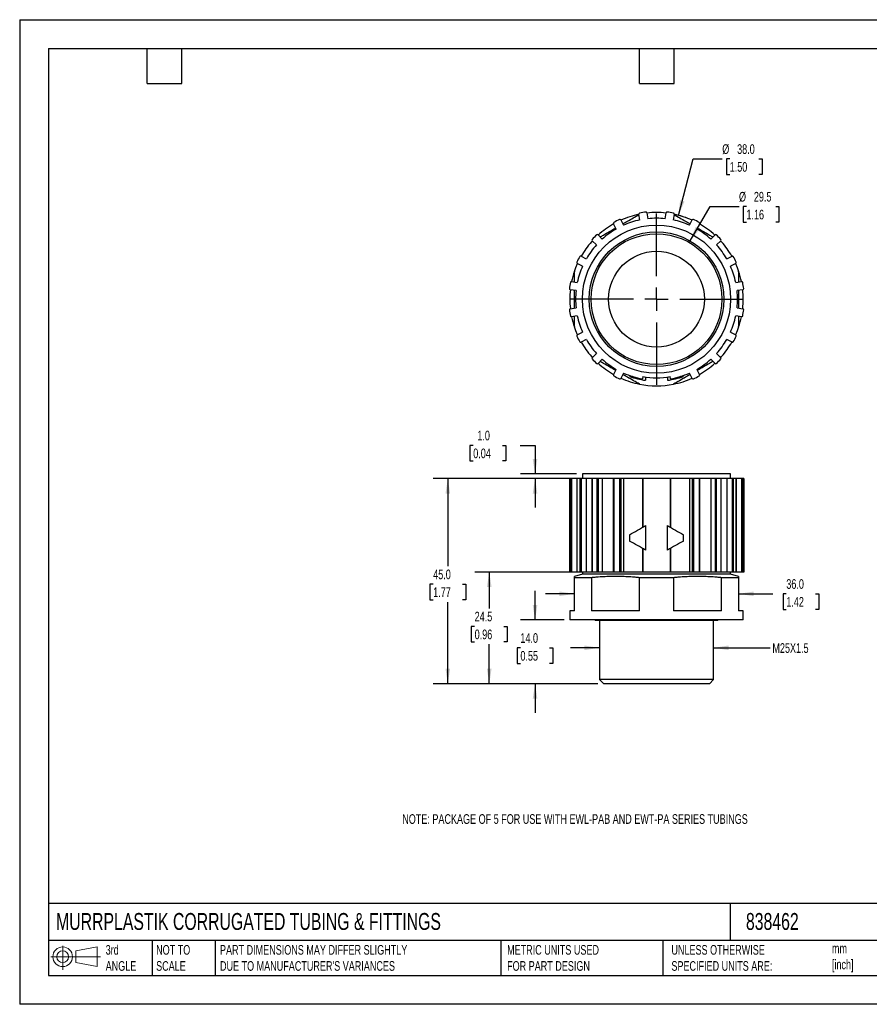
# Model space of a CAD drawing. Header units: millimetres. Extents: x 0 to 279, y 0 to 216.
# Tile 1 of 2: x 0 to 186, y 0 to 216. Entities that reach past the tile are written whole.
import ezdxf

# ---------------------------------------------------------------- set-up
doc = ezdxf.new("R2010")
doc.units = ezdxf.units.MM
doc.layers.add('DIMENSIONS', color=140, linetype='Continuous', lineweight=25)
doc.layers.add('TEXT', color=140, linetype='Continuous', lineweight=25)
doc.styles.add('SLDTEXTSTYLE0', font='TXT', dxfattribs={"width": 0.7})
doc.dimstyles.new('SLDDIMSTYLE0', dxfattribs={"dimtxt": 2.158008, "dimasz": 3.302, "dimexe": 0, "dimexo": 0.0625, "dimgap": 0.539502, "dimtad": 0, "dimtih": 1, "dimtoh": 1, "dimdec": 1, "dimrnd": 1e-09, "dimzin": 12, "dimdsep": 46, "dimtxsty": 'SLDTEXTSTYLE0', "dimsah": 1, "dimcen": 0.09, "dimadec": 0, "dimazin": 3, "dimtfac": 1, "dimtdec": 1, "dimtmove": 0, "dimatfit": 0, "dimfxl": 0, "dimfrac": 2, "dimtolj": 1, "dimtzin": 12, "dimarcsym": 0})
doc.dimstyles.new('SLDDIMSTYLE1', dxfattribs={"dimtxt": 2.158008, "dimasz": 3.302, "dimexe": 0, "dimexo": 0.0625, "dimgap": 0.539502, "dimtad": 0, "dimtih": 1, "dimtoh": 1, "dimdec": 1, "dimrnd": 1e-09, "dimzin": 4, "dimdsep": 46, "dimtxsty": 'SLDTEXTSTYLE0', "dimsah": 1, "dimcen": 0.09, "dimadec": 0, "dimazin": 1, "dimtfac": 1, "dimtdec": 1, "dimtmove": 0, "dimatfit": 0, "dimfxl": 0, "dimfrac": 2, "dimtolj": 1, "dimtzin": 12, "dimarcsym": 0})
doc.dimstyles.new('SLDDIMSTYLE2', dxfattribs={"dimtxt": 2.158008, "dimasz": 3.302, "dimexe": 0, "dimexo": 0.0625, "dimgap": 0.539502, "dimtad": 0, "dimtih": 1, "dimtoh": 1, "dimdec": 1, "dimrnd": 1e-09, "dimzin": 12, "dimdsep": 46, "dimtxsty": 'SLDTEXTSTYLE0', "dimsah": 1, "dimcen": 0.09, "dimadec": 0, "dimazin": 3, "dimtfac": 1, "dimtdec": 1, "dimtofl": 0, "dimtmove": 0, "dimatfit": 3, "dimfxl": 0, "dimfrac": 2, "dimtolj": 1, "dimtzin": 12, "dimarcsym": 0})
doc.dimstyles.new('SLDDIMSTYLE3', dxfattribs={"dimtxt": 2.158008, "dimasz": 3.302, "dimexe": 0, "dimexo": 0.0625, "dimgap": 0.539502, "dimtad": 0, "dimtih": 1, "dimtoh": 1, "dimdec": 1, "dimrnd": 1e-09, "dimzin": 4, "dimdsep": 46, "dimtxsty": 'SLDTEXTSTYLE0', "dimsah": 1, "dimcen": 0.09, "dimadec": 0, "dimazin": 1, "dimtfac": 1, "dimtdec": 1, "dimtofl": 0, "dimtmove": 0, "dimatfit": 3, "dimfxl": 0, "dimfrac": 2, "dimtolj": 1, "dimtzin": 12, "dimarcsym": 0})
doc.dimstyles.new('SLDDIMSTYLE4', dxfattribs={"dimtxt": 2.158008, "dimasz": 3.302, "dimexe": 0, "dimexo": 0.0625, "dimgap": 0.539502, "dimtad": 0, "dimtih": 1, "dimtoh": 1, "dimdec": 1, "dimrnd": 1e-09, "dimzin": 12, "dimdsep": 46, "dimtxsty": 'SLDTEXTSTYLE0', "dimsah": 1, "dimcen": 0, "dimadec": 0, "dimazin": 3, "dimtfac": 1, "dimtdec": 1, "dimtofl": 0, "dimtmove": 0, "dimatfit": 3, "dimfxl": 0, "dimfrac": 2, "dimtolj": 1, "dimtzin": 12, "dimarcsym": 0})
doc.dimstyles.new('SLDDIMSTYLE5', dxfattribs={"dimtxt": 2.158008, "dimasz": 3.302, "dimexe": 0, "dimexo": 0.0625, "dimgap": 0.539502, "dimtad": 0, "dimtih": 1, "dimtoh": 1, "dimdec": 1, "dimrnd": 1e-09, "dimzin": 4, "dimdsep": 46, "dimtxsty": 'SLDTEXTSTYLE0', "dimsah": 1, "dimcen": 0, "dimadec": 0, "dimazin": 1, "dimtfac": 1, "dimtdec": 1, "dimtofl": 0, "dimtmove": 0, "dimatfit": 3, "dimfxl": 0, "dimfrac": 2, "dimtolj": 1, "dimtzin": 12, "dimarcsym": 0})

# ---------------------------------------------------------------- blocks, each defined once
blk = doc.blocks.new('Block11')
at = {"color": 7, "linetype": 'Continuous', "lineweight": 18}
for p, q in [((2.59, 5.31), (2.59, 0)), ((5.48, 4.17), (10.18, 5.03)), ((10.18, 5.03), (10.18, 0.73)), ((0, 2.88), (10.87, 2.88)), ((5.48, 1.6), (5.48, 4.17)), ((5.48, 1.6), (10.18, 0.73))]:
    blk.add_line(p, q, dxfattribs=at)
for radius in [2.15, 1.29]:
    blk.add_circle((2.59, 2.88), radius, dxfattribs=at)
blk = doc.blocks.new('Block12')
at = {"color": 7, "linetype": 'Continuous'}
blk.add_blockref('Block11', (0, 0), dxfattribs=at)
blk = doc.blocks.new('_D')
at = {"layer": 'DIMENSIONS'}
for p, q in [((127.11, 78.17), (120.76, 78.17)), ((152.11, 78.17), (164.53, 78.17))]:
    blk.add_line(p, q, dxfattribs=at)
for points in [[(127.11, 78.17), (123.81, 78.68), (123.81, 77.66)], [(152.11, 78.17), (155.41, 77.66), (155.41, 78.68)]]:
    blk.add_solid(points, dxfattribs=at)
at = {"layer": 'DIMENSIONS', "insert": (165.01, 79.18), "char_height": 2.117, "attachment_point": 1, "style": 'SLDTEXTSTYLE0'}
blk.add_mtext('M25X1.5', dxfattribs=at)
blk = doc.blocks.new('_D_1')
at = {"layer": 'DIMENSIONS'}
for p, q in [((121.61, 90.01), (115.26, 90.01)), ((157.61, 90.01), (165.14, 90.01)), ((168.06, 90.01), (167.34, 90.01)), ((167.34, 90.01), (167.34, 86.58)), ((174.48, 90.01), (175.2, 90.01)), ((175.2, 90.01), (175.2, 86.58)), ((167.34, 86.58), (168.06, 86.58)), ((175.2, 86.58), (174.48, 86.58))]:
    blk.add_line(p, q, dxfattribs=at)
for points in [[(121.61, 90.01), (118.31, 90.52), (118.31, 89.5)], [(157.61, 90.01), (160.91, 89.5), (160.91, 90.52)]]:
    blk.add_solid(points, dxfattribs=at)
at = {"layer": 'DIMENSIONS', "char_height": 2.117, "attachment_point": 1, "style": 'SLDTEXTSTYLE0'}
for s, insert in [('36.0', (168.06, 93.22)), ('1.42', (168.06, 89.31))]:
    blk.add_mtext(s, dxfattribs=dict(at, insert=insert))
blk = doc.blocks.new('_D_2')
at = {"layer": 'DIMENSIONS'}
for p, q in [((112.98, 84.29), (112.98, 90.64)), ((119.34, 84.29), (109.8, 84.29)), ((109.77, 78.17), (109.05, 78.17)), ((109.05, 78.17), (109.05, 74.74)), ((116.18, 78.17), (116.91, 78.17)), ((116.91, 78.17), (116.91, 74.74)), ((109.05, 74.74), (109.77, 74.74)), ((116.91, 74.74), (116.18, 74.74)), ((126.76, 70.29), (109.8, 70.29)), ((112.98, 70.29), (112.98, 63.94))]:
    blk.add_line(p, q, dxfattribs=at)
for points in [[(112.98, 84.29), (113.49, 87.59), (112.47, 87.59)], [(112.98, 70.29), (112.47, 66.99), (113.49, 66.99)]]:
    blk.add_solid(points, dxfattribs=at)
at = {"layer": 'DIMENSIONS', "char_height": 2.117, "attachment_point": 1, "style": 'SLDTEXTSTYLE0'}
for s, insert in [('14.0', (109.77, 81.38)), ('0.55', (109.77, 77.47))]:
    blk.add_mtext(s, dxfattribs=dict(at, insert=insert))
blk = doc.blocks.new('_D_3')
at = {"layer": 'DIMENSIONS'}
for p, q in [((121.52, 94.79), (99.77, 94.79)), ((102.94, 94.79), (102.94, 86.79)), ((99.74, 82.88), (99.01, 82.88)), ((99.01, 82.88), (99.01, 79.45)), ((106.15, 82.88), (106.87, 82.88)), ((106.87, 82.88), (106.87, 79.45)), ((99.01, 79.45), (99.74, 79.45)), ((102.94, 70.29), (102.94, 78.96)), ((106.87, 79.45), (106.15, 79.45)), ((126.76, 70.29), (99.77, 70.29))]:
    blk.add_line(p, q, dxfattribs=at)
for points in [[(102.94, 94.79), (102.43, 91.49), (103.45, 91.49)], [(102.94, 70.29), (103.45, 73.59), (102.43, 73.59)]]:
    blk.add_solid(points, dxfattribs=at)
at = {"layer": 'DIMENSIONS', "char_height": 2.117, "attachment_point": 1, "style": 'SLDTEXTSTYLE0'}
for s, insert in [('24.5', (99.74, 86.09)), ('0.96', (99.74, 82.17))]:
    blk.add_mtext(s, dxfattribs=dict(at, insert=insert))
blk = doc.blocks.new('_D_4')
at = {"layer": 'DIMENSIONS'}
for p, q in [((119.68, 115.29), (90.68, 115.29)), ((93.85, 115.29), (93.85, 96.04)), ((90.65, 92.12), (89.92, 92.12)), ((89.92, 92.12), (89.92, 88.69)), ((97.06, 92.12), (97.78, 92.12)), ((97.78, 92.12), (97.78, 88.69)), ((89.92, 88.69), (90.65, 88.69)), ((97.78, 88.69), (97.06, 88.69)), ((93.85, 70.29), (93.85, 88.21)), ((126.76, 70.29), (90.68, 70.29))]:
    blk.add_line(p, q, dxfattribs=at)
for points in [[(93.85, 115.29), (93.35, 111.99), (94.36, 111.99)], [(93.85, 70.29), (94.36, 73.59), (93.35, 73.59)]]:
    blk.add_solid(points, dxfattribs=at)
at = {"layer": 'DIMENSIONS', "char_height": 2.117, "attachment_point": 1, "style": 'SLDTEXTSTYLE0'}
for s, insert in [('45.0', (90.65, 95.33)), ('1.77', (90.65, 91.42))]:
    blk.add_mtext(s, dxfattribs=dict(at, insert=insert))
blk = doc.blocks.new('_D_5')
at = {"layer": 'DIMENSIONS'}
for p, q in [((99.43, 122.57), (98.71, 122.57)), ((98.71, 122.57), (98.71, 119.14)), ((105.85, 122.57), (106.57, 122.57)), ((106.57, 122.57), (106.57, 119.14)), ((109.74, 122.57), (112.98, 122.57)), ((112.98, 122.57), (112.98, 116.29)), ((98.71, 119.14), (99.43, 119.14)), ((106.57, 119.14), (105.85, 119.14)), ((122.09, 116.29), (109.8, 116.29)), ((120.86, 115.29), (109.8, 115.29)), ((112.98, 115.29), (112.98, 108.94))]:
    blk.add_line(p, q, dxfattribs=at)
for points in [[(112.98, 116.29), (113.49, 119.59), (112.47, 119.59)], [(112.98, 115.29), (112.47, 111.99), (113.49, 111.99)]]:
    blk.add_solid(points, dxfattribs=at)
at = {"layer": 'DIMENSIONS', "char_height": 2.117, "attachment_point": 1, "style": 'SLDTEXTSTYLE0'}
for s, insert in [('1.0', (100.33, 125.78)), ('0.04', (99.43, 121.87))]:
    blk.add_mtext(s, dxfattribs=dict(at, insert=insert))
blk = doc.blocks.new('_D_6')
at = {"layer": 'DIMENSIONS'}
for p, q in [((146.98, 167.39), (151.34, 174.93)), ((151.34, 174.93), (157.69, 174.93)), ((159.32, 174.93), (158.59, 174.93)), ((158.59, 174.93), (158.59, 171.5)), ((165.73, 174.93), (166.45, 174.93)), ((166.45, 174.93), (166.45, 171.5)), ((158.59, 171.5), (159.32, 171.5)), ((166.45, 171.5), (165.73, 171.5))]:
    blk.add_line(p, q, dxfattribs=at)
blk.add_solid([(146.98, 167.39), (149.07, 169.99), (148.19, 170.5)], dxfattribs=at)
at = {"layer": 'DIMENSIONS', "char_height": 2.117, "attachment_point": 1, "style": 'SLDTEXTSTYLE0'}
for s, insert in [('%%c', (157.69, 178.14)), ('29.5', (160.95, 178.14)), ('1.16', (159.32, 174.23))]:
    blk.add_mtext(s, dxfattribs=dict(at, insert=insert))
blk = doc.blocks.new('_D_7')
at = {"layer": 'DIMENSIONS'}
for p, q in [((144.43, 172.99), (147.67, 185.38)), ((147.67, 185.38), (154.02, 185.38)), ((155.65, 185.38), (154.93, 185.38)), ((154.93, 185.38), (154.93, 181.95)), ((162.06, 185.38), (162.79, 185.38)), ((162.79, 185.38), (162.79, 181.95)), ((154.93, 181.95), (155.65, 181.95)), ((162.79, 181.95), (162.06, 181.95))]:
    blk.add_line(p, q, dxfattribs=at)
blk.add_arc((139.61, 154.62), 19, 65.8262, 74.8476, dxfattribs=at)
blk.add_solid([(144.43, 172.99), (145.75, 176.06), (144.77, 176.32)], dxfattribs=at)
at = {"layer": 'DIMENSIONS', "char_height": 2.117, "attachment_point": 1, "style": 'SLDTEXTSTYLE0'}
for s, insert in [('%%c', (154.02, 188.59)), ('38.0', (157.28, 188.59)), ('1.50', (155.65, 184.68))]:
    blk.add_mtext(s, dxfattribs=dict(at, insert=insert))
blk = doc.blocks.new('SW_CENTERMARKSYMBOL_0')
at = {"layer": 'DIMENSIONS', "color": 0}
for p, q in [((0, 5.08), (0, 18.79)), ((0, 0), (0, 2.54)), ((-5.08, 0), (-18.79, 0)), ((0, 0), (-2.54, 0)), ((0, 0), (0, -2.54)), ((0, 0), (2.54, 0)), ((5.08, 0), (18.79, 0)), ((0, -5.08), (0, -18.79))]:
    blk.add_line(p, q, dxfattribs=at)

msp = doc.modelspace()

# ---------------------------------------------------------------- linework, layer by layer
at = {"color": 7, "linetype": 'Continuous'}
for p, q in [((0, 215.9), (0, 0)), ((0, 215.9), (279.4, 215.9)), ((279.4, 0), (0, 0))]:
    msp.add_line(p, q, dxfattribs=at)
for p, q in [((135.95, 171.98), (135.74, 173.28)), ((137.52, 173.56), (137.72, 172.26)), ((141.49, 172.26), (141.7, 173.56)), ((143.48, 173.28), (143.27, 171.98)), ((130.76, 170), (130.16, 171.17)), ((131.77, 171.99), (132.36, 170.82)), ((146.85, 170.82), (147.45, 171.99)), ((149.05, 171.17), (148.46, 170)), ((126.78, 168.71), (127.71, 167.79)), ((151.51, 167.79), (152.43, 168.71)), ((125.34, 167.16), (125.55, 167.4)), ((125.34, 167.16), (125.63, 167.33)), ((126.44, 166.51), (125.51, 167.44)), ((153.71, 167.44), (152.78, 166.51)), ((153.59, 167.33), (153.88, 167.16)), ((153.67, 167.4), (153.88, 167.16)), ((123.41, 161.86), (122.24, 162.46)), ((123.06, 164.06), (124.22, 163.46)), ((155, 163.46), (156.16, 164.06)), ((156.98, 162.46), (155.81, 161.86)), ((121.61, 158.38), (121.61, 160.7)), ((157.61, 160.7), (157.61, 158.38)), ((120.95, 158.48), (122.24, 158.28)), ((156.98, 158.28), (158.27, 158.48)), ((121.96, 156.5), (120.67, 156.7)), ((158.55, 156.7), (157.26, 156.5)), ((120.67, 152.53), (121.96, 152.73)), ((157.26, 152.73), (158.55, 152.53)), ((122.24, 150.95), (120.95, 150.75)), ((121.61, 148.53), (121.61, 150.85)), ((158.27, 150.75), (156.98, 150.95)), ((157.61, 150.85), (157.61, 148.53)), ((122.24, 146.77), (123.41, 147.37)), ((155.81, 147.37), (156.98, 146.77)), ((124.22, 145.77), (123.06, 145.17)), ((156.16, 145.17), (155, 145.77)), ((125.51, 141.79), (126.44, 142.72)), ((152.78, 142.72), (153.71, 141.79)), ((125.63, 141.9), (125.34, 142.07)), ((125.55, 141.83), (125.34, 142.07)), ((127.71, 141.44), (126.78, 140.52)), ((152.43, 140.52), (151.51, 141.44)), ((153.88, 142.07), (153.59, 141.9)), ((153.88, 142.07), (153.67, 141.83)), ((130.16, 138.06), (130.76, 139.23)), ((132.36, 138.41), (131.77, 137.24)), ((147.45, 137.24), (146.85, 138.41)), ((148.46, 139.23), (149.05, 138.06)), ((134.34, 137.67), (133.7, 137.67)), ((136.61, 137.63), (136.53, 137.13)), ((137.21, 137.53), (137.21, 136.83)), ((142.01, 137.53), (142.01, 136.83)), ((142.69, 137.13), (142.6, 137.63)), ((145.52, 137.67), (144.88, 137.67)), ((120.5, 115.29), (120.5, 94.79)), ((120.5, 115.29), (120.5, 94.79)), ((120.72, 115.29), (120.5, 115.29)), ((120.5, 115.29), (120.5, 115.29)), ((120.72, 115.29), (120.72, 94.79)), ((120.95, 115.29), (120.72, 115.29)), ((120.95, 115.29), (120.95, 94.79)), ((122.13, 115.29), (120.95, 115.29)), ((122.13, 115.29), (122.13, 94.79)), ((122.15, 115.29), (122.13, 115.29)), ((122.15, 115.29), (122.15, 94.79)), ((122.79, 115.29), (122.15, 115.29)), ((122.79, 115.29), (122.79, 94.79)), ((123.06, 115.29), (122.79, 115.29)), ((123.06, 115.29), (123.06, 94.79)), ((124.22, 115.29), (123.06, 115.29)), ((123.36, 116.29), (123.36, 115.29)), ((155.86, 116.29), (123.36, 116.29)), ((124.22, 115.29), (124.22, 94.79)), ((125.45, 115.29), (124.22, 115.29)), ((125.45, 115.29), (125.45, 94.79)), ((125.51, 115.29), (125.45, 115.29)), ((125.51, 115.29), (125.51, 94.79)), ((126.51, 115.29), (125.51, 115.29)), ((126.51, 115.29), (126.51, 94.79)), ((126.78, 115.29), (126.51, 115.29)), ((126.78, 115.29), (126.78, 94.79)), ((127.71, 115.29), (126.78, 115.29)), ((127.71, 115.29), (127.71, 94.79)), ((130.14, 115.29), (127.71, 115.29)), ((130.14, 115.29), (130.14, 94.79)), ((130.25, 115.29), (130.14, 115.29)), ((130.25, 115.29), (130.25, 94.79)), ((131.51, 115.29), (130.25, 115.29)), ((131.51, 115.29), (131.51, 94.79)), ((131.77, 115.29), (131.51, 115.29)), ((131.77, 115.29), (131.77, 94.79)), ((132.36, 115.29), (131.77, 115.29)), ((132.36, 115.29), (132.36, 94.79)), ((136.53, 115.29), (132.36, 115.29)), ((136.53, 115.29), (136.53, 104.57)), ((136.61, 115.29), (136.53, 115.29)), ((136.61, 115.29), (136.61, 104.62)), ((142.6, 115.29), (136.61, 115.29)), ((142.6, 115.29), (142.6, 104.62)), ((142.69, 115.29), (142.6, 115.29)), ((142.69, 115.29), (142.69, 104.57)), ((146.85, 115.29), (142.69, 115.29)), ((146.85, 115.29), (146.85, 94.79)), ((147.45, 115.29), (146.85, 115.29)), ((147.45, 115.29), (147.45, 94.79)), ((147.71, 115.29), (147.45, 115.29)), ((147.71, 115.29), (147.71, 94.79)), ((148.97, 115.29), (147.71, 115.29)), ((148.97, 115.29), (148.97, 94.79)), ((149.08, 115.29), (148.97, 115.29)), ((149.08, 94.79), (149.08, 115.29)), ((151.51, 115.29), (149.08, 115.29)), ((151.51, 115.29), (151.51, 94.79)), ((152.43, 115.29), (151.51, 115.29)), ((152.43, 115.29), (152.43, 94.79)), ((152.71, 115.29), (152.43, 115.29)), ((152.71, 115.29), (152.71, 94.79)), ((153.71, 115.29), (152.71, 115.29)), ((153.71, 115.29), (153.71, 94.79)), ((153.77, 115.29), (153.71, 115.29)), ((153.77, 94.79), (153.77, 115.29)), ((155, 115.29), (153.77, 115.29)), ((155, 115.29), (155, 94.79)), ((156.16, 115.29), (155, 115.29)), ((155.86, 115.29), (155.86, 116.29)), ((156.16, 115.29), (156.16, 94.79)), ((156.43, 115.29), (156.16, 115.29)), ((156.43, 115.29), (156.43, 94.79)), ((157.07, 115.29), (156.43, 115.29)), ((157.07, 115.29), (157.07, 94.79)), ((157.09, 115.29), (157.07, 115.29)), ((157.09, 94.79), (157.09, 115.29)), ((158.27, 115.29), (157.09, 115.29)), ((158.27, 115.29), (158.27, 94.79)), ((158.5, 115.29), (158.27, 115.29)), ((158.5, 115.29), (158.5, 94.79)), ((158.72, 115.29), (158.5, 115.29)), ((158.72, 94.79), (158.72, 115.29)), ((158.72, 115.29), (158.72, 94.79)), ((158.72, 115.29), (158.72, 115.29)), ((137.21, 104.96), (137.21, 99.61)), ((142.01, 99.61), (142.01, 104.96)), ((133.7, 102.98), (133.7, 101.58)), ((145.52, 101.58), (145.52, 102.98)), ((136.53, 99.99), (136.53, 94.79)), ((136.61, 99.94), (136.61, 94.79)), ((142.6, 99.94), (142.6, 94.79)), ((142.69, 99.99), (142.69, 94.79)), ((120.72, 94.79), (120.5, 94.79)), ((120.5, 94.79), (120.5, 94.79)), ((120.95, 94.79), (120.72, 94.79)), ((122.13, 94.79), (120.95, 94.79)), ((123.36, 94.29), (121.61, 93.82)), ((125.34, 93.55), (121.61, 93.55)), ((121.61, 86.29), (121.61, 93.55)), ((122.15, 94.79), (122.13, 94.79)), ((122.79, 94.79), (122.15, 94.79)), ((123.06, 94.79), (122.79, 94.79)), ((124.22, 94.79), (123.06, 94.79)), ((123.36, 94.79), (123.36, 94.29)), ((155.86, 94.29), (123.36, 94.29)), ((125.45, 94.79), (124.22, 94.79)), ((125.34, 93.55), (125.34, 86.29)), ((125.51, 94.79), (125.45, 94.79)), ((126.51, 94.79), (125.51, 94.79)), ((126.78, 94.79), (126.51, 94.79)), ((127.71, 94.79), (126.78, 94.79)), ((130.14, 94.79), (127.71, 94.79)), ((130.25, 94.79), (130.14, 94.79)), ((131.51, 94.79), (130.25, 94.79)), ((131.77, 94.79), (131.51, 94.79)), ((132.36, 94.79), (131.77, 94.79)), ((136.53, 94.79), (132.36, 94.79)), ((143.34, 93.55), (135.88, 93.55)), ((135.88, 86.29), (135.88, 93.55)), ((136.61, 94.79), (136.53, 94.79)), ((142.6, 94.79), (136.61, 94.79)), ((142.69, 94.79), (142.6, 94.79)), ((146.85, 94.79), (142.69, 94.79)), ((143.34, 93.55), (143.34, 86.29)), ((147.45, 94.79), (146.85, 94.79)), ((147.71, 94.79), (147.45, 94.79)), ((148.97, 94.79), (147.71, 94.79)), ((149.08, 94.79), (148.97, 94.79)), ((151.51, 94.79), (149.08, 94.79)), ((152.43, 94.79), (151.51, 94.79)), ((152.71, 94.79), (152.43, 94.79)), ((153.71, 94.79), (152.71, 94.79)), ((153.77, 94.79), (153.71, 94.79)), ((155, 94.79), (153.77, 94.79)), ((157.61, 93.55), (153.88, 93.55)), ((153.88, 86.29), (153.88, 93.55)), ((156.16, 94.79), (155, 94.79)), ((155.86, 94.29), (155.86, 94.79)), ((157.61, 93.82), (155.86, 94.29)), ((156.43, 94.79), (156.16, 94.79)), ((157.07, 94.79), (156.43, 94.79)), ((157.09, 94.79), (157.07, 94.79)), ((158.27, 94.79), (157.09, 94.79)), ((157.61, 93.55), (157.61, 86.29)), ((158.5, 94.79), (158.27, 94.79)), ((158.72, 94.79), (158.5, 94.79)), ((158.72, 94.79), (158.72, 94.79)), ((120.61, 86.29), (120.61, 84.29)), ((121.61, 86.29), (120.61, 86.29)), ((158.61, 84.29), (120.61, 84.29)), ((135.88, 86.29), (125.34, 86.29)), ((126.11, 84.29), (126.26, 84.14)), ((153.88, 86.29), (143.34, 86.29)), ((152.96, 84.14), (153.11, 84.29)), ((158.61, 86.29), (157.61, 86.29)), ((158.61, 84.29), (158.61, 86.29)), ((152.96, 84.14), (126.26, 84.14)), ((127.11, 84.14), (127.11, 71.21)), ((152.11, 71.21), (152.11, 84.14)), ((127.11, 71.21), (128.03, 70.29)), ((152.11, 71.21), (127.11, 71.21)), ((151.19, 70.29), (128.03, 70.29)), ((151.19, 70.29), (152.11, 71.21))]:
    msp.add_line(p, q)
at = {"flags": 128}
for points in [[(121.61, 160.7), (121.93, 161.58), (122.29, 162.43)], [(156.93, 162.43), (157.29, 161.58), (157.61, 160.7)], [(122.29, 146.8), (121.93, 147.65), (121.61, 148.53)], [(157.61, 148.53), (157.29, 147.65), (156.93, 146.8)]]:
    msp.add_lwpolyline(points, dxfattribs=at)
for radius in [16.25, 14.75, 14.35, 10.5]:
    msp.add_circle((139.61, 154.62), radius)
for centre, radius, start, end in [((139.61, 154.62), 19, 101.715, 114.285), ((135.94, 173.31), 0.2, 101.1058, 189), ((139.61, 154.62), 19.25, 96.8942, 101.1058), ((137.32, 173.53), 0.2, 9, 96.8942), ((139.61, 154.62), 19, 83.715, 96.285), ((141.9, 173.53), 0.2, 83.1058, 171), ((139.61, 154.62), 19.25, 78.8942, 83.1058), ((143.28, 173.31), 0.2, 351, 78.8942), ((139.61, 154.62), 19, 65.715, 78.285), ((139.61, 154.62), 19, 119.715, 132.285), ((130.34, 171.26), 0.2, 119.1058, 207), ((139.61, 154.62), 19.25, 114.8942, 119.1058), ((131.59, 171.9), 0.2, 27, 114.8942), ((139.61, 154.62), 17.75, 101.9064, 114.0936), ((139.61, 154.62), 17.75, 83.9064, 96.0936), ((139.61, 154.62), 17.75, 65.9064, 78.0936), ((147.63, 171.9), 0.2, 65.1058, 153), ((139.61, 154.62), 19.25, 60.8942, 65.1058), ((148.88, 171.26), 0.2, 333, 60.8942), ((139.61, 154.62), 19, 47.715, 60.285), ((139.61, 154.62), 19.25, 132.8942, 137.1058), ((126.64, 168.57), 0.2, 45, 132.8942), ((139.61, 154.62), 17.75, 119.9064, 132.0936), ((139.61, 154.62), 17.75, 47.9064, 60.0936), ((152.58, 168.57), 0.2, 47.1058, 135), ((139.61, 154.62), 19.25, 42.8942, 47.1058), ((139.61, 154.62), 19, 138.6717, 150.285), ((139.61, 154.62), 17.75, 137.9064, 150.0936), ((125.65, 167.58), 0.2, 137.1058, 225), ((139.61, 154.62), 17.75, 29.9064, 42.0936), ((153.57, 167.58), 0.2, 315, 42.8942), ((139.61, 154.62), 19, 29.715, 41.3283), ((122.33, 162.63), 0.2, 155.1058, 243), ((139.61, 154.62), 19.25, 150.8942, 155.1058), ((122.96, 163.88), 0.2, 63, 150.8942), ((156.25, 163.88), 0.2, 29.1058, 117), ((139.61, 154.62), 19.25, 24.8942, 29.1058), ((156.89, 162.63), 0.2, 297, 24.8942), ((139.61, 154.62), 19, 161.3283, 168.285), ((139.61, 154.62), 17.75, 155.9064, 168.0936), ((139.61, 154.62), 17.75, 11.9064, 24.0936), ((139.61, 154.62), 19, 11.715, 18.6717), ((139.61, 154.62), 19.25, 168.8942, 173.1058), ((120.92, 158.28), 0.2, 81, 168.8942), ((158.3, 158.28), 0.2, 11.1058, 99), ((139.61, 154.62), 19.25, 6.8942, 11.1058), ((120.7, 156.9), 0.2, 173.1058, 261), ((139.61, 154.62), 19, 173.715, 186.285), ((139.61, 154.62), 17.75, 173.9064, 186.0936), ((139.61, 154.62), 17.75, 353.9064, 6.0936), ((139.61, 154.62), 19, 353.715, 6.285), ((158.52, 156.9), 0.2, 279, 6.8942), ((120.7, 152.33), 0.2, 99, 186.8942), ((139.61, 154.62), 19.25, 186.8942, 191.1058), ((139.61, 154.62), 19.25, 348.8942, 353.1058), ((158.52, 152.33), 0.2, 353.1058, 81), ((120.92, 150.95), 0.2, 191.1058, 279), ((139.61, 154.62), 19, 191.715, 198.6717), ((139.61, 154.62), 17.75, 191.9064, 204.0936), ((139.61, 154.62), 17.75, 335.9064, 348.0936), ((139.61, 154.62), 19, 341.3283, 348.285), ((158.3, 150.95), 0.2, 261, 348.8942), ((122.33, 146.6), 0.2, 117, 204.8942), ((139.61, 154.62), 19.25, 204.8942, 209.1058), ((122.96, 145.35), 0.2, 209.1058, 297), ((139.61, 154.62), 19, 209.715, 221.3283), ((139.61, 154.62), 17.75, 209.9064, 222.0936), ((139.61, 154.62), 17.75, 317.9064, 330.0936), ((139.61, 154.62), 19, 318.6717, 330.285), ((156.25, 145.35), 0.2, 243, 330.8942), ((139.61, 154.62), 19.25, 330.8942, 335.1058), ((156.89, 146.6), 0.2, 335.1058, 63), ((125.65, 141.65), 0.2, 135, 222.8942), ((139.61, 154.62), 19.25, 222.8942, 227.1058), ((126.64, 140.66), 0.2, 227.1058, 315), ((139.61, 154.62), 19, 227.715, 240.285), ((139.61, 154.62), 17.75, 227.9064, 240.0936), ((139.61, 154.62), 17.75, 299.9064, 312.0936), ((139.61, 154.62), 19, 299.715, 312.285), ((152.58, 140.66), 0.2, 225, 312.8942), ((139.61, 154.62), 19.25, 312.8942, 317.1058), ((153.57, 141.65), 0.2, 317.1058, 45), ((139.61, 154.62), 17.75, 245.9064, 260), ((139.61, 154.62), 17.75, 280, 294.0936), ((130.34, 137.97), 0.2, 153, 240.8942), ((139.61, 154.62), 19.25, 240.8942, 245.1058), ((131.59, 137.34), 0.2, 245.1058, 333), ((139.61, 154.62), 19, 245.715, 258.6717), ((139.61, 154.62), 17.25, 260, 280), ((139.61, 154.62), 19, 281.3283, 294.285), ((147.63, 137.34), 0.2, 207, 294.8942), ((139.61, 154.62), 19.25, 294.8942, 299.1058), ((148.88, 137.97), 0.2, 299.1058, 27), ((139.61, 154.62), 19, 258.6717, 281.3283)]:
    msp.add_arc(centre, radius, start, end)
for points, knots in [([(132.21, 171.13), (132.55, 171.33), (133.74, 172.01), (134.92, 172.69), (135.76, 173.18)], [0, 0, 0, 0, 0.291457, 1, 1, 1, 1]), ([(143.46, 173.18), (144.3, 172.69), (145.48, 172.01), (146.67, 171.33), (147.01, 171.13)], [0, 0, 0, 0, 0.708543, 1, 1, 1, 1]), ([(127.24, 168.26), (127.48, 168.4), (128.61, 169.05), (129.74, 169.7), (130.63, 170.22), (130.65, 170.22)], [0, 0, 0, 0, 0.216396, 0.9893, 1, 1, 1, 1]), ([(148.57, 170.22), (148.58, 170.22), (149.47, 169.7), (150.61, 169.05), (151.73, 168.4), (151.98, 168.26)], [0, 0, 0, 0, 0.0107, 0.783604, 1, 1, 1, 1]), ([(130.65, 139.01), (130.63, 139.01), (129.74, 139.53), (128.61, 140.18), (127.48, 140.83), (127.24, 140.97)], [0, 0, 0, 0, 0.0107, 0.783604, 1, 1, 1, 1]), ([(151.98, 140.97), (151.73, 140.83), (150.61, 140.18), (149.47, 139.53), (148.58, 139.01), (148.57, 139.01)], [0, 0, 0, 0, 0.216396, 0.9893, 1, 1, 1, 1]), ([(135.88, 135.99), (135, 136.49), (133.78, 137.2), (132.55, 137.9), (132.21, 138.1)], [0, 0, 0, 0, 0.717985, 1, 1, 1, 1]), ([(147.01, 138.1), (146.67, 137.9), (145.44, 137.2), (144.22, 136.49), (143.34, 135.99)], [0, 0, 0, 0, 0.282015, 1, 1, 1, 1]), ([(121.61, 93.55), (121.61, 93.57), (121.61, 93.62), (121.61, 93.68), (121.61, 93.73), (121.61, 93.76), (121.61, 93.79), (121.61, 93.81), (121.61, 93.81), (121.61, 93.81)], [0, 0, 0, 0, 0.143135, 0.286142, 0.429042, 0.571857, 0.714607, 0.857314, 1, 1, 1, 1]), ([(135.88, 93.55), (135.63, 93.57), (135.12, 93.62), (134.37, 93.68), (133.62, 93.73), (132.87, 93.76), (132.11, 93.79), (131.36, 93.81), (130.61, 93.81), (129.86, 93.81), (129.1, 93.79), (128.35, 93.76), (127.6, 93.73), (126.85, 93.68), (126.09, 93.62), (125.59, 93.57), (125.34, 93.55)], [0, 0, 0, 0, 0.071568, 0.143071, 0.214521, 0.285928, 0.357303, 0.428657, 0.5, 0.571343, 0.642697, 0.714072, 0.785479, 0.856929, 0.928432, 1, 1, 1, 1]), ([(153.88, 93.55), (153.63, 93.57), (153.12, 93.62), (152.37, 93.68), (151.62, 93.73), (150.87, 93.76), (150.11, 93.79), (149.36, 93.81), (148.61, 93.81), (147.86, 93.81), (147.1, 93.79), (146.35, 93.76), (145.6, 93.73), (144.85, 93.68), (144.09, 93.62), (143.59, 93.57), (143.34, 93.55)], [0, 0, 0, 0, 0.071568, 0.143071, 0.214521, 0.285928, 0.357303, 0.428657, 0.5, 0.571343, 0.642697, 0.714072, 0.785479, 0.856929, 0.928432, 1, 1, 1, 1]), ([(157.61, 93.81), (157.61, 93.81), (157.61, 93.81), (157.61, 93.79), (157.61, 93.76), (157.61, 93.73), (157.61, 93.68), (157.61, 93.62), (157.61, 93.57), (157.61, 93.55)], [0, 0, 0, 0, 0.1426859, 0.2853932, 0.4281434, 0.5709578, 0.7138579, 0.8568648, 1, 1, 1, 1])]:
    msp.add_open_spline(points, degree=3, knots=knots)
for points in [[(121.61, 152.68), (121.61, 153.32), (121.61, 154.62), (121.61, 155.91), (121.61, 156.55)], [(157.61, 156.55), (157.61, 155.91), (157.61, 154.62), (157.61, 153.32), (157.61, 152.68)], [(133.7, 137.67), (134.84, 137.27), (136.02, 136.99), (137.21, 136.83)], [(142.01, 136.83), (143.2, 136.99), (144.38, 137.27), (145.52, 137.67)], [(133.7, 102.98), (134.84, 103.62), (136.02, 104.29), (137.21, 104.96)], [(142.01, 104.96), (143.2, 104.29), (144.38, 103.62), (145.52, 102.98)], [(137.21, 99.61), (136.02, 100.28), (134.84, 100.94), (133.7, 101.58)], [(145.52, 101.58), (144.38, 100.94), (143.2, 100.28), (142.01, 99.61)]]:
    msp.add_open_spline(points, degree=3)
at = {"layer": 'TEXT'}
for p, q in [((6.35, 209.55), (273.05, 209.55)), ((6.35, 209.55), (6.35, 6.35)), ((27.94, 201.93), (27.94, 209.55)), ((35.56, 201.93), (35.56, 209.55)), ((135.89, 201.93), (135.89, 209.55)), ((143.51, 201.93), (143.51, 209.55)), ((27.94, 201.93), (35.56, 201.93)), ((135.89, 201.93), (143.51, 201.93)), ((273.05, 22.13), (6.35, 22.13)), ((155.76, 22.13), (155.76, 13.97)), ((273.05, 13.97), (6.35, 13.97)), ((29.04, 13.97), (29.04, 6.35)), ((42.84, 13.97), (42.84, 6.35)), ((105.48, 13.97), (105.48, 6.35)), ((141, 13.97), (141, 6.35)), ((6.35, 6.35), (273.05, 6.35))]:
    msp.add_line(p, q, dxfattribs=at)

# ---------------------------------------------------------------- block references
at = {"layer": 'DIMENSIONS'}
msp.add_blockref('SW_CENTERMARKSYMBOL_0', (139.61, 154.62), dxfattribs=at)
at = {"layer": 'TEXT'}
msp.add_blockref('Block12', (6.84, 7.55), dxfattribs=at)

# ---------------------------------------------------------------- texts
at = {"layer": 'DIMENSIONS', "insert": (83.87, 41.69), "char_height": 2.1167, "attachment_point": 1, "style": 'SLDTEXTSTYLE0'}
msp.add_mtext('NOTE: PACKAGE OF 5 FOR USE WITH EWL-PAB AND EWT-PA SERIES TUBINGS', dxfattribs=at)
at = {"layer": 'TEXT', "attachment_point": 1, "style": 'SLDTEXTSTYLE0'}
for s, insert, char_height in [('MURRPLASTIK CORRUGATED TUBING & FITTINGS', (7.97, 20.02), 3.7042), ('838462', (159.21, 20.02), 3.704), ('3rd^JANGLE', (18.85, 13), 2.117), ('NOT TO^JSCALE', (29.91, 13), 2.1167), ("PART DIMENSIONS MAY DIFFER SLIGHTLY ^JDUE TO MANUFACTURER'S VARIANCES", (43.91, 13), 2.1167), ('METRIC UNITS USED ^JFOR PART DESIGN', (106.85, 13), 2.1167), ('UNLESS OTHERWISE ^JSPECIFIED UNITS ARE:', (142.87, 13), 2.1167), ('mm^J[inch]', (178.06, 13.33), 2.117)]:
    msp.add_mtext(s, dxfattribs=dict(at, insert=insert, char_height=char_height))

# ---------------------------------------------------------------- dimensions: what is measured, and where the dimension line sits
at = {"layer": 'DIMENSIONS'}
for p1, p2, dimstyle, picture, middle in [((134.79, 136.24), (144.43, 172.99), 'SLDDIMSTYLE5', '_D_7', (158.86, 185.38)), ((132.23, 141.84), (146.98, 167.39), 'SLDDIMSTYLE4', '_D_6', (162.52, 174.93))]:
    dim = msp.add_diameter_dim_2p(p1=p1, p2=p2, dimstyle=dimstyle, dxfattribs=at)
    dim.commit()
    dim.dimension.update_dxf_attribs({"geometry": picture, "text_midpoint": middle, "dimtype": 163})
for base, p1, p2, dimstyle, picture, middle in [((112.98, 116.29), (122.13, 115.29), (123.36, 116.29), 'SLDDIMSTYLE1', '_D_5', (112.98, 122.57)), ((93.85, 115.29), (128.03, 70.29), (120.95, 115.29), 'SLDDIMSTYLE3', '_D_4', (93.85, 92.12)), ((102.94, 94.79), (128.03, 70.29), (122.79, 94.79), 'SLDDIMSTYLE2', '_D_3', (102.94, 82.88)), ((112.98, 84.29), (128.03, 70.29), (120.61, 84.29), 'SLDDIMSTYLE1', '_D_2', (112.98, 78.17))]:
    dim = msp.add_linear_dim(base=base, p1=p1, p2=p2, angle=90, dimstyle=dimstyle, dxfattribs=at)
    dim.commit()
    dim.dimension.update_dxf_attribs({"geometry": picture, "text_midpoint": middle, "dimtype": 160})
dim = msp.add_linear_dim(base=(157.61, 90.01), p1=(121.61, 93.55), p2=(157.61, 93.55), dimstyle='SLDDIMSTYLE1', dxfattribs=at)
dim.commit()
dim.dimension.update_dxf_attribs({"geometry": '_D_1', "text_midpoint": (171.27, 90.01), "dimtype": 160})
dim = msp.add_linear_dim(base=(152.11, 78.17), p1=(127.11, 84.29), p2=(152.11, 84.29), text='M25X1.5', dimstyle='SLDDIMSTYLE0', dxfattribs=at)
dim.commit()
dim.dimension.update_dxf_attribs({"geometry": '_D', "text_midpoint": (171.27, 78.17), "dimtype": 160})

doc.saveas('drawing.dxf')
